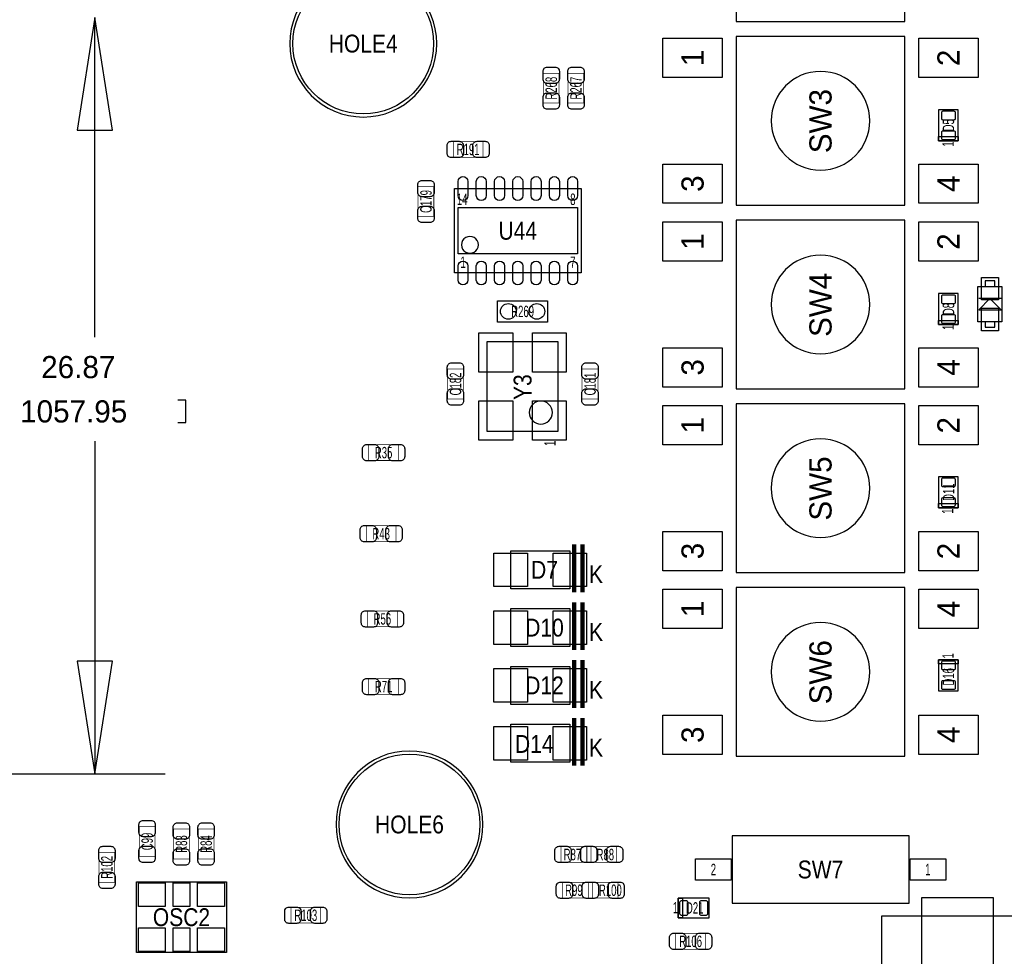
# Model space of a CAD drawing. Extents: x -31 to 174, y -12 to 124.
# Tile 13 of 20: x 86 to 121, y 32 to 65. Entities that reach past the tile are written whole.
import ezdxf
from ezdxf.enums import TextEntityAlignment as Align

# ---------------------------------------------------------------- set-up
doc = ezdxf.new("R2010")
doc.units = 0
for name, color, linetype in [('BG_DIMENSION', 1, 'CONTINUOUS'), ('PG_ASSEMBLY_TOP', 140, 'CONTINUOUS'), ('PIN_BOTTOM', 2, 'CONTINUOUS'), ('PIN_TOP', 160, 'CONTINUOUS'), ('RD_ASSEMBLY_TOP', 140, 'CONTINUOUS')]:
    doc.layers.add(name, color=color, linetype=linetype)

msp = doc.modelspace()

# ---------------------------------------------------------------- linework, layer by layer
at = {"layer": 'BG_DIMENSION'}
for points in [[(89.2683, 61.043058), (88.64346, 65.04305), (88.01862, 61.043058), (89.2683, 61.043058)], [(88.64346, 53.68671), (88.64346, 65.04305)], [(91.58986, 50.65776), (91.88196, 50.65776), (91.88196, 51.44516), (91.58986, 51.44516)], [(88.64346, 49.99101), (88.64346, 38.17112)], [(88.01862, 42.171112), (88.64346, 38.17112), (89.2683, 42.171112), (88.01862, 42.171112)], [(49.845722, 38.17112), (91.143582, 38.17112)]]:
    msp.add_lwpolyline(points, dxfattribs=at)
at = {"layer": 'PG_ASSEMBLY_TOP'}
for points in [[(117.4242, 64.9097), (117.4242, 70.9041), (111.4298, 70.9041), (111.4298, 64.9097), (117.4242, 64.9097)], [(117.4242, 58.3819), (117.4242, 64.3763), (111.4298, 64.3763), (111.4298, 58.3819), (117.4242, 58.3819)], [(119.323612, 60.664598), (119.323612, 61.764418), (118.623588, 61.764418), (118.623588, 60.664598), (119.323612, 60.664598)], [(101.422708, 58.970164), (105.922572, 58.970164), (105.922572, 55.969916), (101.422708, 55.969916), (101.422708, 58.970164)], [(117.4242, 51.8541), (117.4242, 57.8485), (111.4298, 57.8485), (111.4298, 51.8541), (117.4242, 51.8541)], [(120.276874, 55.489094), (120.616726, 55.489094), (120.616726, 55.688992), (120.276874, 55.688992), (120.276874, 55.489094)], [(120.871742, 55.489094), (120.871742, 54.238906), (120.021858, 54.238906), (120.021858, 55.489094), (120.871742, 55.489094)], [(102.95382, 54.98592), (104.73182, 54.98592), (104.73182, 54.22392), (102.95382, 54.22392), (102.95382, 54.98592)], [(119.323612, 54.136798), (119.323612, 55.236618), (118.623588, 55.236618), (118.623588, 54.136798), (119.323612, 54.136798)], [(120.84685, 54.664102), (120.4468, 55.063898), (120.04675, 54.664102), (120.84685, 54.664102)], [(120.84685, 55.063898), (120.04675, 55.063898)], [(120.276874, 54.039008), (120.616726, 54.039008), (120.616726, 54.238906), (120.276874, 54.238906), (120.276874, 54.039008)], [(102.58552, 50.33772), (102.58552, 53.53812), (105.10012, 53.53812), (105.10012, 50.33772), (102.58552, 50.33772)], [(117.4242, 45.3263), (117.4242, 51.3207), (111.4298, 51.3207), (111.4298, 45.3263), (117.4242, 45.3263)], [(119.321072, 47.62754), (119.321072, 48.72736), (118.621048, 48.72736), (118.621048, 47.62754), (119.321072, 47.62754)], [(117.4242, 38.7985), (117.4242, 44.7929), (111.4298, 44.7929), (111.4298, 38.7985), (117.4242, 38.7985)], [(118.623588, 42.225722), (118.623588, 41.125902), (119.323612, 41.125902), (119.323612, 42.225722), (118.623588, 42.225722)], [(117.58168, 33.57372), (117.58168, 35.97148), (111.28248, 35.97148), (111.28248, 33.57372), (117.58168, 33.57372)], [(109.3724, 33.054798), (110.47222, 33.054798), (110.47222, 33.754822), (109.3724, 33.754822), (109.3724, 33.054798)], [(121.995184, 27.40914), (121.995184, 33.1089), (116.595144, 33.1089), (116.595144, 27.40914), (121.995184, 27.40914)]]:
    msp.add_lwpolyline(points, dxfattribs=at)
for points in [[(100.791264, 64.1223, 1), (95.571056, 64.1223, 1), (100.791264, 64.1223)], [(116.1796, 61.3791, 1), (112.6744, 61.3791, 1), (116.1796, 61.3791)], [(116.1796, 54.8513, 1), (112.6744, 54.8513, 1), (116.1796, 54.8513)], [(104.89946, 51.01082, 1), (104.08158, 51.01082, 1), (104.89946, 51.01082)], [(116.1796, 48.3235, 1), (112.6744, 48.3235, 1), (116.1796, 48.3235)], [(116.1796, 41.7957, 1), (112.6744, 41.7957, 1), (116.1796, 41.7957)], [(102.433374, 36.3728, 1), (97.213166, 36.3728, 1), (102.433374, 36.3728)]]:
    msp.add_lwpolyline(points, format="xyb", dxfattribs=at)
for points, const_width in [([(105.13822, 62.006988), (104.578404, 62.006988), (104.578404, 63.067184), (105.13822, 63.067184), (105.13822, 62.006988)], 0.024892), ([(106.01706, 62.006988), (105.457244, 62.006988), (105.457244, 63.067184), (106.01706, 63.067184), (106.01706, 62.006988)], 0.024892), ([(102.437438, 60.640468), (102.437438, 60.080652), (101.377242, 60.080652), (101.377242, 60.640468), (102.437438, 60.640468)], 0.024892), ([(100.128832, 59.040268), (100.688648, 59.040268), (100.688648, 57.980072), (100.128832, 57.980072), (100.128832, 59.040268)], 0.024892), ([(101.177344, 52.554378), (101.73716, 52.554378), (101.73716, 51.494182), (101.177344, 51.494182), (101.177344, 52.554378)], 0.024892), ([(106.517948, 51.494182), (105.958132, 51.494182), (105.958132, 52.554378), (106.517948, 52.554378), (106.517948, 51.494182)], 0.024892), ([(98.373692, 49.306226), (98.373692, 49.866042), (99.433888, 49.866042), (99.433888, 49.306226), (98.373692, 49.306226)], 0.024892), ([(98.28784, 46.425866), (98.28784, 46.985682), (99.348036, 46.985682), (99.348036, 46.425866), (98.28784, 46.425866)], 0.024892), ([(105.671112, 44.621704), (105.671112, 46.321726)], 0.150114), ([(105.97134, 44.621704), (105.97134, 46.321726)], 0.150114), ([(105.671112, 42.56786), (105.671112, 44.267882)], 0.150114), ([(105.97134, 42.56786), (105.97134, 44.267882)], 0.150114), ([(98.330766, 43.397932), (98.330766, 43.957748), (99.390962, 43.957748), (99.390962, 43.397932), (98.330766, 43.397932)], 0.024892), ([(105.671112, 40.514016), (105.671112, 42.214038)], 0.150114), ([(105.97134, 40.514016), (105.97134, 42.214038)], 0.150114), ([(98.373692, 40.992806), (98.373692, 41.552622), (99.433888, 41.552622), (99.433888, 40.992806), (98.373692, 40.992806)], 0.024892), ([(105.671112, 38.460172), (105.671112, 40.160194)], 0.150114), ([(105.97134, 38.460172), (105.97134, 40.160194)], 0.150114), ([(90.782648, 35.238182), (90.222832, 35.238182), (90.222832, 36.298378), (90.782648, 36.298378), (90.782648, 35.238182)], 0.024892), ([(91.999816, 35.148266), (91.44, 35.148266), (91.44, 36.208462), (91.999816, 36.208462), (91.999816, 35.148266)], 0.024892), ([(92.878656, 35.148266), (92.31884, 35.148266), (92.31884, 36.208462), (92.878656, 36.208462), (92.878656, 35.148266)], 0.024892), ([(88.791542, 35.37839), (89.351358, 35.37839), (89.351358, 34.318194), (88.791542, 34.318194), (88.791542, 35.37839)], 0.024892), ([(105.210102, 35.026092), (105.210102, 35.585908), (106.270298, 35.585908), (106.270298, 35.026092), (105.210102, 35.026092)], 0.024892), ([(106.124502, 35.026092), (106.124502, 35.585908), (107.184698, 35.585908), (107.184698, 35.026092), (106.124502, 35.026092)], 0.024892), ([(106.321098, 34.315908), (106.321098, 33.756092), (105.260902, 33.756092), (105.260902, 34.315908), (106.321098, 34.315908)], 0.024892), ([(107.235498, 34.315908), (107.235498, 33.756092), (106.175302, 33.756092), (106.175302, 34.315908), (107.235498, 34.315908)], 0.024892), ([(95.608902, 32.867092), (95.608902, 33.426908), (96.669098, 33.426908), (96.669098, 32.867092), (95.608902, 32.867092)], 0.024892), ([(109.281722, 31.939992), (109.281722, 32.499808), (110.341918, 32.499808), (110.341918, 31.939992), (109.281722, 31.939992)], 0.024892)]:
    msp.add_lwpolyline(points, dxfattribs=dict(at, const_width=const_width))
for points in [[(119.323612, 60.664598), (118.623588, 60.664598), (118.623588, 60.814458), (119.323612, 60.814458)], [(119.323612, 54.136798), (118.623588, 54.136798), (118.623588, 54.286658), (119.323612, 54.286658)], [(119.321072, 47.62754), (118.621048, 47.62754), (118.621048, 47.7774), (119.321072, 47.7774)], [(103.42118, 44.746926), (103.42118, 46.096682), (105.521252, 46.096682), (105.521252, 44.746926)], [(103.42118, 42.693082), (103.42118, 44.042838), (105.521252, 44.042838), (105.521252, 42.693082)], [(103.42118, 40.639238), (103.42118, 41.988994), (105.521252, 41.988994), (105.521252, 40.639238)], [(118.623588, 42.225722), (119.323612, 42.225722), (119.323612, 42.075862), (118.623588, 42.075862)], [(103.42118, 38.585394), (103.42118, 39.93515), (105.521252, 39.93515), (105.521252, 38.585394)], [(90.121994, 31.828486), (90.121994, 34.328354), (93.321886, 34.328354), (93.321886, 31.828486)], [(109.3724, 33.054798), (109.3724, 33.754822), (109.52226, 33.754822), (109.52226, 33.054798)]]:
    msp.add_lwpolyline(points, close=True, dxfattribs=at)
msp.add_lwpolyline([(102.272592, 56.969914, 1), (101.672688, 56.970166, 1)], format="xyb", close=True, dxfattribs=at)
at = {"layer": 'PIN_BOTTOM'}
for centre in [(98.18116, 64.1223), (99.82327, 36.3728)]:
    msp.add_circle(centre, 2.499995, dxfattribs=at)
at = {"layer": 'PIN_TOP'}
for points in [[(110.9345, 64.3128), (110.9345, 62.9158), (108.8263, 62.9158), (108.8263, 64.3128)], [(120.0277, 64.3128), (120.0277, 62.9158), (117.9195, 62.9158), (117.9195, 64.3128)], [(110.9345, 59.8424), (110.9345, 58.4454), (108.8263, 58.4454), (108.8263, 59.8424)], [(120.0277, 59.8424), (120.0277, 58.4454), (117.9195, 58.4454), (117.9195, 59.8424)], [(101.547676, 56.645048), (101.547676, 58.295032), (105.797604, 58.295032), (105.797604, 56.645048)], [(110.9345, 57.785), (110.9345, 56.388), (108.8263, 56.388), (108.8263, 57.785)], [(120.0277, 57.785), (120.0277, 56.388), (117.9195, 56.388), (117.9195, 57.785)], [(120.146826, 55.81396), (120.746774, 55.81396), (120.746774, 55.01386), (120.146826, 55.01386)], [(120.146826, 54.71414), (120.746774, 54.71414), (120.746774, 53.91404), (120.146826, 53.91404)], [(103.48976, 52.44592), (102.29088, 52.44592), (102.29088, 53.84292), (103.48976, 53.84292)], [(105.39476, 52.44592), (104.19588, 52.44592), (104.19588, 53.84292), (105.39476, 53.84292)], [(110.9345, 53.3146), (110.9345, 51.9176), (108.8263, 51.9176), (108.8263, 53.3146)], [(120.0277, 53.3146), (120.0277, 51.9176), (117.9195, 51.9176), (117.9195, 53.3146)], [(103.48976, 50.03292), (102.29088, 50.03292), (102.29088, 51.42992), (103.48976, 51.42992)], [(105.39476, 50.03292), (104.19588, 50.03292), (104.19588, 51.42992), (105.39476, 51.42992)], [(110.9345, 51.2572), (110.9345, 49.8602), (108.8263, 49.8602), (108.8263, 51.2572)], [(120.0277, 51.2572), (120.0277, 49.8602), (117.9195, 49.8602), (117.9195, 51.2572)], [(110.9345, 46.7868), (110.9345, 45.3898), (108.8263, 45.3898), (108.8263, 46.7868)], [(120.0277, 46.7868), (120.0277, 45.3898), (117.9195, 45.3898), (117.9195, 46.7868)], [(102.82428, 44.824904), (102.82428, 46.018704), (104.01808, 46.018704), (104.01808, 44.824904)], [(104.924352, 44.824904), (104.924352, 46.018704), (106.118152, 46.018704), (106.118152, 44.824904)], [(110.9345, 44.7294), (110.9345, 43.3324), (108.8263, 43.3324), (108.8263, 44.7294)], [(120.0277, 44.7294), (120.0277, 43.3324), (117.9195, 43.3324), (117.9195, 44.7294)], [(102.82428, 42.77106), (102.82428, 43.96486), (104.01808, 43.96486), (104.01808, 42.77106)], [(104.924352, 42.77106), (104.924352, 43.96486), (106.118152, 43.96486), (106.118152, 42.77106)], [(102.82428, 40.717216), (102.82428, 41.911016), (104.01808, 41.911016), (104.01808, 40.717216)], [(104.924352, 40.717216), (104.924352, 41.911016), (106.118152, 41.911016), (106.118152, 40.717216)], [(110.9345, 40.259), (110.9345, 38.862), (108.8263, 38.862), (108.8263, 40.259)], [(120.0277, 40.259), (120.0277, 38.862), (117.9195, 38.862), (117.9195, 40.259)], [(102.82428, 38.663372), (102.82428, 39.857172), (104.01808, 39.857172), (104.01808, 38.663372)], [(104.924352, 38.663372), (104.924352, 39.857172), (106.118152, 39.857172), (106.118152, 38.663372)], [(111.25708, 34.39287), (109.98708, 34.39287), (109.98708, 35.15233), (111.25708, 35.15233)], [(118.87708, 34.39287), (117.60708, 34.39287), (117.60708, 35.15233), (118.87708, 35.15233)], [(91.146884, 33.453578), (90.196924, 33.453578), (90.196924, 34.303462), (91.146884, 34.303462)], [(92.021914, 33.453578), (91.421966, 33.453578), (91.421966, 34.303462), (92.021914, 34.303462)], [(93.246956, 33.453578), (92.296996, 33.453578), (92.296996, 34.303462), (93.246956, 34.303462)], [(118.025164, 31.35884), (118.025164, 33.77184), (120.565164, 33.77184), (120.565164, 31.35884)], [(91.146884, 31.853378), (90.196924, 31.853378), (90.196924, 32.703262), (91.146884, 32.703262)], [(92.021914, 31.853378), (91.421966, 31.853378), (91.421966, 32.703262), (92.021914, 32.703262)], [(93.246956, 31.853378), (92.296996, 31.853378), (92.296996, 32.703262), (93.246956, 32.703262)]]:
    msp.add_lwpolyline(points, close=True, dxfattribs=at)
for points in [[(105.14838, 63.137034), (105.14838, 62.857126, -0.414846), (104.998266, 62.707012), (104.718358, 62.707012, -0.414846), (104.568244, 62.857126), (104.568244, 63.137034, -0.414846), (104.718358, 63.287148), (104.998266, 63.287148, -0.414846)], [(106.02722, 63.137034), (106.02722, 62.857126, -0.414846), (105.877106, 62.707012), (105.597198, 62.707012, -0.414846), (105.447084, 62.857126), (105.447084, 63.137034, -0.414846), (105.597198, 63.287148), (105.877106, 63.287148, -0.414846)], [(104.568244, 61.937138), (104.568244, 62.217046, -0.414846), (104.718358, 62.36716), (104.998266, 62.36716, -0.414846), (105.14838, 62.217046), (105.14838, 61.937138, -0.414846), (104.998266, 61.787024), (104.718358, 61.787024, -0.414846)], [(105.447084, 61.937138), (105.447084, 62.217046, -0.414846), (105.597198, 62.36716), (105.877106, 62.36716, -0.414846), (106.02722, 62.217046), (106.02722, 61.937138, -0.414846), (105.877106, 61.787024), (105.597198, 61.787024, -0.414846)], [(119.223536, 61.464444), (119.223536, 61.664596, 0.414463), (119.173498, 61.714634), (118.773702, 61.714634, 0.414463), (118.723664, 61.664596), (118.723664, 61.464444, 0.414463), (118.773702, 61.414406), (119.173498, 61.414406, 0.414463)], [(119.223536, 60.76442), (119.223536, 60.964572, 0.414463), (119.173498, 61.01461), (118.773702, 61.01461, 0.414463), (118.723664, 60.964572), (118.723664, 60.76442, 0.414463), (118.773702, 60.714382), (119.173498, 60.714382, 0.414463)], [(101.307392, 60.650628), (101.5873, 60.650628, -0.414846), (101.737414, 60.500514), (101.737414, 60.220606, -0.414846), (101.5873, 60.070492), (101.307392, 60.070492, -0.414846), (101.157278, 60.220606), (101.157278, 60.500514, -0.414846)], [(102.507288, 60.070492), (102.22738, 60.070492, -0.414846), (102.077266, 60.220606), (102.077266, 60.500514, -0.414846), (102.22738, 60.650628), (102.507288, 60.650628, -0.414846), (102.657402, 60.500514), (102.657402, 60.220606, -0.414846)], [(100.698808, 59.110118), (100.698808, 58.83021, -0.414846), (100.548694, 58.680096), (100.268786, 58.680096, -0.414846), (100.118672, 58.83021), (100.118672, 59.110118, -0.414846), (100.268786, 59.260232), (100.548694, 59.260232, -0.414846)], [(101.897688, 59.2201), (101.897688, 58.720228, -1), (101.547676, 58.720228), (101.547676, 59.2201, -1)], [(102.547674, 59.2201), (102.547674, 58.720228, -1), (102.197662, 58.720228), (102.197662, 59.2201, -1)], [(103.19766, 59.2201), (103.19766, 58.720228, -1), (102.847648, 58.720228), (102.847648, 59.2201, -1)], [(103.847646, 59.2201), (103.847646, 58.720228, -1), (103.497634, 58.720228), (103.497634, 59.2201, -1)], [(104.497632, 59.2201), (104.497632, 58.720228, -1), (104.14762, 58.720228), (104.14762, 59.2201, -1)], [(105.147618, 59.2201), (105.147618, 58.720228, -1), (104.797606, 58.720228), (104.797606, 59.2201, -1)], [(105.797604, 59.2201), (105.797604, 58.720228, -1), (105.447592, 58.720228), (105.447592, 59.2201, -1)], [(100.118672, 57.910222), (100.118672, 58.19013, -0.414846), (100.268786, 58.340244), (100.548694, 58.340244, -0.414846), (100.698808, 58.19013), (100.698808, 57.910222, -0.414846), (100.548694, 57.760108), (100.268786, 57.760108, -0.414846)], [(101.897688, 56.219852), (101.897688, 55.71998, -1), (101.547676, 55.71998), (101.547676, 56.219852, -1)], [(102.547674, 56.219852), (102.547674, 55.71998, -1), (102.197662, 55.71998), (102.197662, 56.219852, -1)], [(103.19766, 56.219852), (103.19766, 55.71998, -1), (102.847648, 55.71998), (102.847648, 56.219852, -1)], [(103.847646, 56.219852), (103.847646, 55.71998, -1), (103.497634, 55.71998), (103.497634, 56.219852, -1)], [(104.497632, 56.219852), (104.497632, 55.71998, -1), (104.14762, 55.71998), (104.14762, 56.219852, -1)], [(105.147618, 56.219852), (105.147618, 55.71998, -1), (104.797606, 55.71998), (104.797606, 56.219852, -1)], [(105.797604, 56.219852), (105.797604, 55.71998, -1), (105.447592, 55.71998), (105.447592, 56.219852, -1)], [(119.223536, 54.936644), (119.223536, 55.136796, 0.414463), (119.173498, 55.186834), (118.773702, 55.186834, 0.414463), (118.723664, 55.136796), (118.723664, 54.936644, 0.414463), (118.773702, 54.886606), (119.173498, 54.886606, 0.414463)], [(119.223536, 54.23662), (119.223536, 54.436772, 0.414463), (119.173498, 54.48681), (118.773702, 54.48681, 0.414463), (118.723664, 54.436772), (118.723664, 54.23662, 0.414463), (118.773702, 54.186582), (119.173498, 54.186582, 0.414463)], [(101.74732, 52.624228), (101.74732, 52.34432, -0.414846), (101.597206, 52.194206), (101.317298, 52.194206, -0.414846), (101.167184, 52.34432), (101.167184, 52.624228, -0.414846), (101.317298, 52.774342), (101.597206, 52.774342, -0.414846)], [(106.528108, 52.624228), (106.528108, 52.34432, -0.414846), (106.377994, 52.194206), (106.098086, 52.194206, -0.414846), (105.947972, 52.34432), (105.947972, 52.624228, -0.414846), (106.098086, 52.774342), (106.377994, 52.774342, -0.414846)], [(101.167184, 51.424332), (101.167184, 51.70424, -0.414846), (101.317298, 51.854354), (101.597206, 51.854354, -0.414846), (101.74732, 51.70424), (101.74732, 51.424332, -0.414846), (101.597206, 51.274218), (101.317298, 51.274218, -0.414846)], [(105.947972, 51.424332), (105.947972, 51.70424, -0.414846), (106.098086, 51.854354), (106.377994, 51.854354, -0.414846), (106.528108, 51.70424), (106.528108, 51.424332, -0.414846), (106.377994, 51.274218), (106.098086, 51.274218, -0.414846)], [(98.303842, 49.876202), (98.58375, 49.876202, -0.414846), (98.733864, 49.726088), (98.733864, 49.44618, -0.414846), (98.58375, 49.296066), (98.303842, 49.296066, -0.414846), (98.153728, 49.44618), (98.153728, 49.726088, -0.414846)], [(99.503738, 49.296066), (99.22383, 49.296066, -0.414846), (99.073716, 49.44618), (99.073716, 49.726088, -0.414846), (99.22383, 49.876202), (99.503738, 49.876202, -0.414846), (99.653852, 49.726088), (99.653852, 49.44618, -0.414846)], [(119.220996, 48.427386), (119.220996, 48.627538, 0.414463), (119.170958, 48.677576), (118.771162, 48.677576, 0.414463), (118.721124, 48.627538), (118.721124, 48.427386, 0.414463), (118.771162, 48.377348), (119.170958, 48.377348, 0.414463)], [(119.220996, 47.727362), (119.220996, 47.927514, 0.414463), (119.170958, 47.977552), (118.771162, 47.977552, 0.414463), (118.721124, 47.927514), (118.721124, 47.727362, 0.414463), (118.771162, 47.677324), (119.170958, 47.677324, 0.414463)], [(98.21799, 46.995842), (98.497898, 46.995842, -0.414846), (98.648012, 46.845728), (98.648012, 46.56582, -0.414846), (98.497898, 46.415706), (98.21799, 46.415706, -0.414846), (98.067876, 46.56582), (98.067876, 46.845728, -0.414846)], [(99.417886, 46.415706), (99.137978, 46.415706, -0.414846), (98.987864, 46.56582), (98.987864, 46.845728, -0.414846), (99.137978, 46.995842), (99.417886, 46.995842, -0.414846), (99.568, 46.845728), (99.568, 46.56582, -0.414846)], [(98.260916, 43.967908), (98.540824, 43.967908, -0.414846), (98.690938, 43.817794), (98.690938, 43.537886, -0.414846), (98.540824, 43.387772), (98.260916, 43.387772, -0.414846), (98.110802, 43.537886), (98.110802, 43.817794, -0.414846)], [(99.460812, 43.387772), (99.180904, 43.387772, -0.414846), (99.03079, 43.537886), (99.03079, 43.817794, -0.414846), (99.180904, 43.967908), (99.460812, 43.967908, -0.414846), (99.610926, 43.817794), (99.610926, 43.537886, -0.414846)], [(118.723664, 42.1259), (118.723664, 41.925748, 0.414463), (118.773702, 41.87571), (119.173498, 41.87571, 0.414463), (119.223536, 41.925748), (119.223536, 42.1259, 0.414463), (119.173498, 42.175938), (118.773702, 42.175938, 0.414463)], [(98.303842, 41.562782), (98.58375, 41.562782, -0.414846), (98.733864, 41.412668), (98.733864, 41.13276, -0.414846), (98.58375, 40.982646), (98.303842, 40.982646, -0.414846), (98.153728, 41.13276), (98.153728, 41.412668, -0.414846)], [(99.503738, 40.982646), (99.22383, 40.982646, -0.414846), (99.073716, 41.13276), (99.073716, 41.412668, -0.414846), (99.22383, 41.562782), (99.503738, 41.562782, -0.414846), (99.653852, 41.412668), (99.653852, 41.13276, -0.414846)], [(118.723664, 41.425876), (118.723664, 41.225724, 0.414463), (118.773702, 41.175686), (119.173498, 41.175686, 0.414463), (119.223536, 41.225724), (119.223536, 41.425876, 0.414463), (119.173498, 41.475914), (118.773702, 41.475914, 0.414463)], [(90.792808, 36.368228), (90.792808, 36.08832, -0.414846), (90.642694, 35.938206), (90.362786, 35.938206, -0.414846), (90.212672, 36.08832), (90.212672, 36.368228, -0.414846), (90.362786, 36.518342), (90.642694, 36.518342, -0.414846)], [(92.009976, 36.278312), (92.009976, 35.998404, -0.414846), (91.859862, 35.84829), (91.579954, 35.84829, -0.414846), (91.42984, 35.998404), (91.42984, 36.278312, -0.414846), (91.579954, 36.428426), (91.859862, 36.428426, -0.414846)], [(92.888816, 36.278312), (92.888816, 35.998404, -0.414846), (92.738702, 35.84829), (92.458794, 35.84829, -0.414846), (92.30868, 35.998404), (92.30868, 36.278312, -0.414846), (92.458794, 36.428426), (92.738702, 36.428426, -0.414846)], [(89.361518, 35.44824), (89.361518, 35.168332, -0.414846), (89.211404, 35.018218), (88.931496, 35.018218, -0.414846), (88.781382, 35.168332), (88.781382, 35.44824, -0.414846), (88.931496, 35.598354), (89.211404, 35.598354, -0.414846)], [(90.212672, 35.168332), (90.212672, 35.44824, -0.414846), (90.362786, 35.598354), (90.642694, 35.598354, -0.414846), (90.792808, 35.44824), (90.792808, 35.168332, -0.414846), (90.642694, 35.018218), (90.362786, 35.018218, -0.414846)], [(91.42984, 35.078416), (91.42984, 35.358324, -0.414846), (91.579954, 35.508438), (91.859862, 35.508438, -0.414846), (92.009976, 35.358324), (92.009976, 35.078416, -0.414846), (91.859862, 34.928302), (91.579954, 34.928302, -0.414846)], [(92.30868, 35.078416), (92.30868, 35.358324, -0.414846), (92.458794, 35.508438), (92.738702, 35.508438, -0.414846), (92.888816, 35.358324), (92.888816, 35.078416, -0.414846), (92.738702, 34.928302), (92.458794, 34.928302, -0.414846)], [(105.140252, 35.596068), (105.42016, 35.596068, -0.414846), (105.570274, 35.445954), (105.570274, 35.166046, -0.414846), (105.42016, 35.015932), (105.140252, 35.015932, -0.414846), (104.990138, 35.166046), (104.990138, 35.445954, -0.414846)], [(106.054652, 35.596068), (106.33456, 35.596068, -0.414846), (106.484674, 35.445954), (106.484674, 35.166046, -0.414846), (106.33456, 35.015932), (106.054652, 35.015932, -0.414846), (105.904538, 35.166046), (105.904538, 35.445954, -0.414846)], [(106.340148, 35.015932), (106.06024, 35.015932, -0.414846), (105.910126, 35.166046), (105.910126, 35.445954, -0.414846), (106.06024, 35.596068), (106.340148, 35.596068, -0.414846), (106.490262, 35.445954), (106.490262, 35.166046, -0.414846)], [(107.254548, 35.015932), (106.97464, 35.015932, -0.414846), (106.824526, 35.166046), (106.824526, 35.445954, -0.414846), (106.97464, 35.596068), (107.254548, 35.596068, -0.414846), (107.404662, 35.445954), (107.404662, 35.166046, -0.414846)], [(88.781382, 34.248344), (88.781382, 34.528252, -0.414846), (88.931496, 34.678366), (89.211404, 34.678366, -0.414846), (89.361518, 34.528252), (89.361518, 34.248344, -0.414846), (89.211404, 34.09823), (88.931496, 34.09823, -0.414846)], [(105.191052, 34.326068), (105.47096, 34.326068, -0.414846), (105.621074, 34.175954), (105.621074, 33.896046, -0.414846), (105.47096, 33.745932), (105.191052, 33.745932, -0.414846), (105.040938, 33.896046), (105.040938, 34.175954, -0.414846)], [(106.105452, 34.326068), (106.38536, 34.326068, -0.414846), (106.535474, 34.175954), (106.535474, 33.896046, -0.414846), (106.38536, 33.745932), (106.105452, 33.745932, -0.414846), (105.955338, 33.896046), (105.955338, 34.175954, -0.414846)], [(106.390948, 33.745932), (106.11104, 33.745932, -0.414846), (105.960926, 33.896046), (105.960926, 34.175954, -0.414846), (106.11104, 34.326068), (106.390948, 34.326068, -0.414846), (106.541062, 34.175954), (106.541062, 33.896046, -0.414846)], [(107.305348, 33.745932), (107.02544, 33.745932, -0.414846), (106.875326, 33.896046), (106.875326, 34.175954, -0.414846), (107.02544, 34.326068), (107.305348, 34.326068, -0.414846), (107.455462, 34.175954), (107.455462, 33.896046, -0.414846)], [(109.472222, 33.154874), (109.672374, 33.154874, 0.414463), (109.722412, 33.204912), (109.722412, 33.604708, 0.414463), (109.672374, 33.654746), (109.472222, 33.654746, 0.414463), (109.422184, 33.604708), (109.422184, 33.204912, 0.414463)], [(110.172246, 33.154874), (110.372398, 33.154874, 0.414463), (110.422436, 33.204912), (110.422436, 33.604708, 0.414463), (110.372398, 33.654746), (110.172246, 33.654746, 0.414463), (110.122208, 33.604708), (110.122208, 33.204912, 0.414463)], [(95.539052, 33.437068), (95.81896, 33.437068, -0.414846), (95.969074, 33.286954), (95.969074, 33.007046, -0.414846), (95.81896, 32.856932), (95.539052, 32.856932, -0.414846), (95.388938, 33.007046), (95.388938, 33.286954, -0.414846)], [(96.738948, 32.856932), (96.45904, 32.856932, -0.414846), (96.308926, 33.007046), (96.308926, 33.286954, -0.414846), (96.45904, 33.437068), (96.738948, 33.437068, -0.414846), (96.889062, 33.286954), (96.889062, 33.007046, -0.414846)], [(109.211872, 32.509968), (109.49178, 32.509968, -0.414846), (109.641894, 32.359854), (109.641894, 32.079946, -0.414846), (109.49178, 31.929832), (109.211872, 31.929832, -0.414846), (109.061758, 32.079946), (109.061758, 32.359854, -0.414846)], [(110.411768, 31.929832), (110.13186, 31.929832, -0.414846), (109.981746, 32.079946), (109.981746, 32.359854, -0.414846), (110.13186, 32.509968), (110.411768, 32.509968, -0.414846), (110.561882, 32.359854), (110.561882, 32.079946, -0.414846)]]:
    msp.add_lwpolyline(points, format="xyb", close=True, dxfattribs=at)
for centre, radius in [((98.18116, 64.1223), 2.499995), ((103.33482, 54.60492), 0.2794), ((104.35082, 54.60492), 0.2794), ((99.82327, 36.3728), 2.499995)]:
    msp.add_circle(centre, radius, dxfattribs=at)

# ---------------------------------------------------------------- texts
at = {"layer": 'BG_DIMENSION'}
for s, p in [('26.87', (86.73846, 52.23256)), ('1057.95', (85.98916, 50.65776))]:
    msp.add_text(s, height=0.7874, dxfattribs=at).set_placement(p)
at = {"layer": 'PG_ASSEMBLY_TOP'}
for s, p in [('1', (110.2741, 63.6143)), ('2', (119.3673, 63.6143)), ('3', (110.2741, 59.1439)), ('4', (119.3673, 59.1439)), ('1', (110.2741, 57.0865)), ('2', (119.3673, 57.0865)), ('3', (110.2741, 52.6161)), ('4', (119.3673, 52.6161)), ('1', (110.2741, 50.5587)), ('2', (119.3673, 50.5587)), ('3', (110.2741, 46.0883)), ('2', (119.3673, 46.0883)), ('1', (110.2741, 44.0309)), ('4', (119.3673, 44.0309)), ('3', (110.2741, 39.5605)), ('4', (119.3673, 39.5605))]:
    msp.add_text(s, height=0.7874, rotation=90, dxfattribs=at).set_placement(p, align=Align.CENTER)
at = {"layer": 'PG_ASSEMBLY_TOP', "width": 0.625}
for p in [(119.1641, 60.45581), (119.1641, 53.94706), (105.0163, 49.82464), (119.14505, 47.41291), (119.15648, 42.27322)]:
    msp.add_text('1', height=0.4064, rotation=90, dxfattribs=at).set_placement(p)
at = {"layer": 'PG_ASSEMBLY_TOP'}
for s, height, width, p in [('14', 0.4064, 0.625, (101.506782, 58.385964)), ('8', 0.4064, 0.625, (105.533698, 58.385964)), ('1', 0.4064, 0.625, (101.633782, 56.147716)), ('7', 0.4064, 0.625, (105.533698, 56.147716)), ('K', 0.635, 0.88, (106.20375, 44.948602)), ('K', 0.635, 0.88, (106.20375, 42.894758)), ('K', 0.635, 0.88, (106.20375, 40.840914)), ('K', 0.635, 0.88, (106.20375, 38.78707)), ('1', 0.4064, 0.625, (109.1819, 33.21304))]:
    msp.add_text(s, height=height, dxfattribs=dict(at, width=width)).set_placement(p)
at = {"layer": 'PG_ASSEMBLY_TOP', "width": 0.625}
for s, p in [('2', (110.62208, 34.5694)), ('1', (118.24208, 34.5694))]:
    msp.add_text(s, height=0.4064, dxfattribs=at).set_placement(p, align=Align.CENTER)
at = {"layer": 'RD_ASSEMBLY_TOP'}
for s, height, width, p in [('HOLE4', 0.635, 0.88, (98.18116, 63.8048)), ('R191', 0.4064, 0.625, (101.90734, 60.15736)), ('U44', 0.635, 0.88, (103.67264, 57.15254)), ('R269', 0.4064, 0.625, (103.84282, 54.40172)), ('R35', 0.4064, 0.625, (98.90379, 49.382934)), ('R43', 0.4064, 0.625, (98.817938, 46.502574)), ('D7', 0.635, 0.88, (104.621076, 45.104304)), ('R56', 0.4064, 0.625, (98.860864, 43.47464)), ('D10', 0.635, 0.88, (104.621076, 43.05046)), ('D12', 0.635, 0.88, (104.621076, 40.996616)), ('R71', 0.4064, 0.625, (98.90379, 41.069514)), ('D14', 0.635, 0.88, (104.257856, 38.917372)), ('HOLE6', 0.635, 0.88, (99.82327, 36.0553)), ('R87', 0.4064, 0.625, (105.6132, 35.1028)), ('R88', 0.4064, 0.625, (106.7816, 35.1028)), ('SW7', 0.635, 0.88, (114.427, 34.4551)), ('R99', 0.4064, 0.625, (105.664, 33.8328)), ('R100', 0.4064, 0.625, (106.9594, 33.8328)), ('D21', 0.4064, 0.625, (109.9566, 33.20415)), ('OSC2', 0.635, 0.88, (91.72194, 32.76092)), ('R103', 0.4064, 0.625, (96.139, 32.9438)), ('R106', 0.4064, 0.625, (109.81182, 32.0167))]:
    msp.add_text(s, height=height, dxfattribs=dict(at, width=width)).set_placement(p, align=Align.CENTER)
at = {"layer": 'RD_ASSEMBLY_TOP', "width": 0.625}
for s, p in [('R268', (105.061512, 62.537086)), ('R267', (105.940352, 62.537086)), ('D5', (119.17426, 61.21781)), ('C179', (100.61194, 58.51017)), ('D8', (119.1768, 54.68874)), ('C182', (101.660452, 52.02428)), ('C181', (106.44124, 52.02428)), ('D11', (119.18188, 48.18126)), ('D16', (119.17426, 41.62044)), ('C99', (90.70594, 35.76828)), ('R83', (91.923108, 35.678364)), ('R84', (92.801948, 35.678364)), ('R102', (89.27465, 34.848292))]:
    msp.add_text(s, height=0.4064, rotation=90, dxfattribs=at).set_placement(p, align=Align.CENTER)
at = {"layer": 'RD_ASSEMBLY_TOP'}
for s, p in [('SW3', (114.8207, 61.3664)), ('SW4', (114.8207, 54.8386)), ('SW5', (114.8207, 48.3108)), ('SW6', (114.8207, 41.783))]:
    msp.add_text(s, height=0.7874, rotation=90, dxfattribs=at).set_placement(p, align=Align.CENTER)
at = {"layer": 'RD_ASSEMBLY_TOP', "width": 0.88}
msp.add_text('Y3', height=0.635, rotation=90, dxfattribs=at).set_placement((104.16032, 51.45532))

doc.saveas('drawing.dxf')
